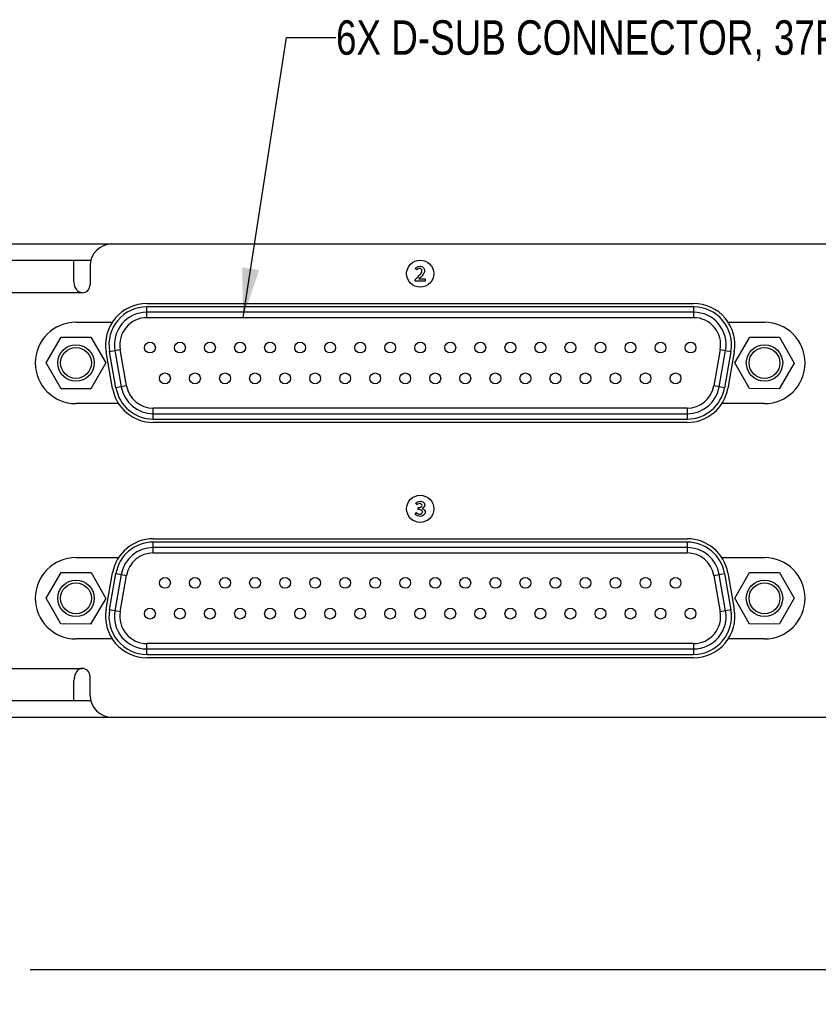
# Model space of a CAD drawing. Header units: inches. Extents: x 0 to 34, y 0 to 22.
# Tile 4 of 53: x 12.9 to 15.8, y 6.8 to 10.4. Entities that reach past the tile are written whole.
import ezdxf

# ---------------------------------------------------------------- set-up
doc = ezdxf.new("R2010")
doc.units = ezdxf.units.IN
doc.header["$LTSCALE"] = 1.87
doc.header["$MEASUREMENT"] = 0
doc.layers.get('0').update_dxf_attribs({"linetype": 'CONTINUOUS'})
for name, color, linetype in [('02___PRT_ALL_AXES', 7, 'CONTINUOUS'), ('_LAYER_1_', 7, 'CONTINUOUS'), ('DETAIL', 7, 'CONTINUOUS'), ('DIMENSIONS', 7, 'CONTINUOUS')]:
    doc.layers.add(name, color=color, linetype=linetype)
doc.styles.get("Standard").update_dxf_attribs({"font": 'txt', "width": 0.8})
doc.dimstyles.new('DIMSTYLE_1', dxfattribs={"dimtxt": 0.125, "dimasz": 0.18, "dimexe": 0.125, "dimexo": 0.0625, "dimgap": 0.0625, "dimtad": 0, "dimtih": 1, "dimtoh": 1, "dimzin": 0, "dimdsep": 46, "dimtxsty": 'STANDARD', "dimblk": '_FILLED', "dimblk1": '_FILLED', "dimblk2": '_FILLED', "dimcen": 0.09, "dimazin": 0, "dimtp": 0.01, "dimtm": 0.01, "dimtfac": 1, "dimtofl": 0, "dimtmove": 0, "dimatfit": 3, "dimldrblk": '_FILLED', "dimfxl": 1, "dimtolj": 1, "dimtzin": 0, "dimarcsym": 0})
doc.dimstyles.get("Standard").update_dxf_attribs({"dimtxt": 0.125, "dimasz": 0.18, "dimexe": 0.125, "dimexo": 0.0625, "dimgap": 0.09, "dimtad": 0, "dimtih": 1, "dimtoh": 1, "dimzin": 0, "dimdsep": 46, "dimtxsty": 'STANDARD', "dimblk": '_FILLED', "dimblk1": '_FILLED', "dimblk2": '_FILLED', "dimcen": 0.09, "dimazin": 0, "dimtol": 1, "dimtp": 0.02, "dimtm": 0.02, "dimtfac": 1, "dimtofl": 0, "dimtmove": 0, "dimatfit": 3, "dimldrblk": '_FILLED', "dimfxl": 1, "dimtolj": 1, "dimtzin": 0, "dimarcsym": 0})

# ---------------------------------------------------------------- blocks, each defined once
blk = doc.blocks.new('_FILLED')
at = {"color": 0, "linetype": 'BYBLOCK'}
blk.add_solid([(0, 0), (-1, 0.174), (-1, -0.174)], dxfattribs=at)
blk = doc.blocks.new('*D7')
at = {"layer": 'DIMENSIONS', "color": 2, "linetype": 'CONTINUOUS'}
for p, q in [((17.6729, 7.9247), (17.6729, 6.8264)), ((6.3658, 7.6389), (6.3658, 6.8264)), ((6.3658, 6.9514), (11.0944, 6.9514)), ((17.6729, 6.9514), (12.9444, 6.9514))]:
    blk.add_line(p, q, dxfattribs=at)
at = {"layer": 'DIMENSIONS', "color": 2, "linetype": 'CONTINUOUS', "xscale": 0.18, "yscale": 0.18, "zscale": 0.18, "rotation": 180}
blk.add_blockref('_FILLED', (6.3658, 6.9514), dxfattribs=at)
at = {"layer": 'DIMENSIONS', "color": 2, "linetype": 'CONTINUOUS', "xscale": 0.18, "yscale": 0.18, "zscale": 0.18}
blk.add_blockref('_FILLED', (17.6729, 6.9514), dxfattribs=at)
at = {"layer": 'DIMENSIONS', "color": 2, "linetype": 'CONTINUOUS', "insert": (12.0194, 7.0139), "char_height": 0.125, "width": 1.725, "attachment_point": 2, "line_spacing_factor": 0.9}
blk.add_mtext('(287.20{\\ftxt.shx;\\W1.000000;\\H0.125000; }[11.307])', dxfattribs=at)

msp = doc.modelspace()

# ---------------------------------------------------------------- linework, layer by layer
at = {"color": 7, "linetype": 'CONTINUOUS'}
for p, q in [((6.6788, 9.588), (16.2261, 9.588)), ((13.1036, 9.4546), (13.1036, 9.529)), ((13.1627, 9.5093), (13.1627, 9.4404)), ((13.1331, 9.4108), (12.6804, 9.4108)), ((13.1331, 9.4108), (13.1307, 9.4109)), ((15.3536, 9.3598), (13.3686, 9.3598)), ((13.3686, 9.3205), (13.3686, 9.3598)), ((15.3536, 9.3401), (13.3686, 9.3401)), ((15.3536, 9.3598), (15.3536, 9.3205)), ((13.1111, 9.3035), (13.2427, 9.3035)), ((13.3686, 9.3205), (15.3536, 9.3205)), ((15.4796, 9.3035), (15.6111, 9.3035)), ((13.0032, 9.1558), (13.0571, 9.2494)), ((13.0571, 9.2494), (13.1651, 9.2494)), ((13.1651, 9.2494), (13.2191, 9.1559)), ((15.5032, 9.1567), (15.5578, 9.2498)), ((15.5578, 9.2498), (15.6658, 9.249)), ((15.6658, 9.249), (15.7191, 9.1551)), ((13.2329, 9.1981), (13.2717, 9.2049)), ((13.2562, 9.0658), (13.2329, 9.1981)), ((13.2523, 9.2015), (13.2756, 9.0692)), ((13.295, 9.0727), (13.2717, 9.2049)), ((15.4506, 9.2049), (15.4273, 9.0727)), ((15.4466, 9.0692), (15.47, 9.2015)), ((15.4506, 9.2049), (15.4893, 9.1981)), ((15.4893, 9.1981), (15.466, 9.0658)), ((13.0572, 9.0624), (13.0032, 9.1558)), ((13.2191, 9.1559), (13.1652, 9.0624)), ((15.5564, 9.0628), (15.5032, 9.1567)), ((15.7191, 9.1551), (15.6644, 9.062)), ((13.1652, 9.0624), (13.0572, 9.0624)), ((13.295, 9.0727), (13.2562, 9.0658)), ((15.466, 9.0658), (15.4273, 9.0727)), ((15.6644, 9.062), (15.5564, 9.0628)), ((13.266, 9.0082), (13.1111, 9.0082)), ((15.3303, 8.9913), (13.3919, 8.9913)), ((13.3919, 8.9519), (13.3919, 8.9913)), ((15.3303, 8.9913), (15.3303, 8.9519)), ((15.6111, 9.0082), (15.4563, 9.0082)), ((13.3919, 8.9716), (15.3303, 8.9716)), ((13.3919, 8.9519), (15.3303, 8.9519)), ((15.3303, 8.5052), (13.3919, 8.5052)), ((13.3919, 8.4658), (13.3919, 8.5052)), ((15.3303, 8.4855), (13.3919, 8.4855)), ((15.3303, 8.5052), (15.3303, 8.4658)), ((13.1111, 8.4489), (13.266, 8.4489)), ((13.3919, 8.4658), (15.3303, 8.4658)), ((15.4563, 8.4489), (15.6111, 8.4489)), ((13.0032, 8.3021), (13.0578, 8.3951)), ((13.0578, 8.3951), (13.1658, 8.3943)), ((13.1658, 8.3943), (13.2191, 8.3004)), ((13.2329, 8.259), (13.2562, 8.3913)), ((13.2756, 8.3879), (13.2523, 8.2556)), ((13.2562, 8.3913), (13.295, 8.3845)), ((13.2717, 8.2522), (13.295, 8.3845)), ((15.4273, 8.3845), (15.466, 8.3913)), ((15.4273, 8.3845), (15.4506, 8.2522)), ((15.47, 8.2556), (15.4466, 8.3879)), ((15.466, 8.3913), (15.4893, 8.259)), ((15.5032, 8.3012), (15.5571, 8.3947)), ((15.5571, 8.3947), (15.6651, 8.3948)), ((15.6651, 8.3948), (15.7191, 8.3013)), ((13.0564, 8.2081), (13.0032, 8.3021)), ((13.2191, 8.3004), (13.1644, 8.2073)), ((15.5572, 8.2077), (15.5032, 8.3012)), ((15.7191, 8.3013), (15.6652, 8.2078)), ((13.2717, 8.2522), (13.2329, 8.259)), ((15.4893, 8.259), (15.4506, 8.2522)), ((13.1644, 8.2073), (13.0564, 8.2081)), ((15.6652, 8.2078), (15.5572, 8.2077)), ((13.2427, 8.1536), (13.1111, 8.1536)), ((15.3536, 8.1367), (13.3686, 8.1367)), ((13.3686, 8.0973), (13.3686, 8.1367)), ((15.3536, 8.1367), (15.3536, 8.0973)), ((15.6111, 8.1536), (15.4796, 8.1536)), ((13.3686, 8.117), (15.3536, 8.117)), ((13.3686, 8.0973), (15.3536, 8.0973)), ((12.6804, 8.0463), (13.1331, 8.0463)), ((13.1331, 8.0463), (13.1307, 8.0462)), ((13.1627, 7.9479), (13.1627, 8.0167)), ((13.1036, 7.9282), (13.1036, 8.0025)), ((6.6788, 7.8691), (16.2261, 7.8691))]:
    msp.add_line(p, q, dxfattribs=at)
at = {"color": 3, "linetype": 'CONTINUOUS'}
for p, q in [((12.6477, 9.529), (13.1658, 9.529)), ((13.1658, 7.9282), (12.6477, 7.9282))]:
    msp.add_line(p, q, dxfattribs=at)
at = {"color": 7, "linetype": 'CONTINUOUS'}
for centre, radius in [((13.3796, 9.2118), 0.0197), ((13.4887, 9.2118), 0.0197), ((13.5977, 9.2118), 0.0197), ((13.7068, 9.2118), 0.0197), ((13.8159, 9.2118), 0.0197), ((13.9249, 9.2118), 0.0197), ((14.034, 9.2118), 0.0197), ((14.143, 9.2118), 0.0197), ((14.2521, 9.2118), 0.0197), ((14.3611, 9.2118), 0.0197), ((14.4702, 9.2118), 0.0197), ((14.5792, 9.2118), 0.0197), ((14.6883, 9.2118), 0.0197), ((14.7973, 9.2118), 0.0197), ((14.9064, 9.2118), 0.0197), ((15.0155, 9.2118), 0.0197), ((15.1245, 9.2118), 0.0197), ((15.2336, 9.2118), 0.0197), ((15.3426, 9.2118), 0.0197), ((13.1111, 9.1559), 0.066), ((13.1111, 9.1559), 0.056), ((15.6111, 9.1559), 0.066), ((15.6111, 9.1559), 0.056), ((13.4342, 9.1), 0.0197), ((13.5432, 9.1), 0.0197), ((13.6523, 9.1), 0.0197), ((13.7613, 9.1), 0.0197), ((13.8704, 9.1), 0.0197), ((13.9794, 9.1), 0.0197), ((14.0885, 9.1), 0.0197), ((14.1975, 9.1), 0.0197), ((14.3066, 9.1), 0.0197), ((14.4157, 9.1), 0.0197), ((14.5247, 9.1), 0.0197), ((14.6338, 9.1), 0.0197), ((14.7428, 9.1), 0.0197), ((14.8519, 9.1), 0.0197), ((14.9609, 9.1), 0.0197), ((15.07, 9.1), 0.0197), ((15.179, 9.1), 0.0197), ((15.2881, 9.1), 0.0197), ((13.4342, 8.3571), 0.0197), ((13.5432, 8.3571), 0.0197), ((13.6523, 8.3571), 0.0197), ((13.7613, 8.3571), 0.0197), ((13.8704, 8.3571), 0.0197), ((13.9794, 8.3571), 0.0197), ((14.0885, 8.3571), 0.0197), ((14.1975, 8.3571), 0.0197), ((14.3066, 8.3571), 0.0197), ((14.4157, 8.3571), 0.0197), ((14.5247, 8.3571), 0.0197), ((14.6338, 8.3571), 0.0197), ((14.7428, 8.3571), 0.0197), ((14.8519, 8.3571), 0.0197), ((14.9609, 8.3571), 0.0197), ((15.07, 8.3571), 0.0197), ((15.179, 8.3571), 0.0197), ((15.2881, 8.3571), 0.0197), ((13.1111, 8.3012), 0.066), ((13.1111, 8.3012), 0.056), ((15.6111, 8.3012), 0.066), ((15.6111, 8.3012), 0.056), ((13.3796, 8.2453), 0.0197), ((13.4887, 8.2453), 0.0197), ((13.5977, 8.2453), 0.0197), ((13.7068, 8.2453), 0.0197), ((13.8159, 8.2453), 0.0197), ((13.9249, 8.2453), 0.0197), ((14.034, 8.2453), 0.0197), ((14.143, 8.2453), 0.0197), ((14.2521, 8.2453), 0.0197), ((14.3611, 8.2453), 0.0197), ((14.4702, 8.2453), 0.0197), ((14.5792, 8.2453), 0.0197), ((14.6883, 8.2453), 0.0197), ((14.7973, 8.2453), 0.0197), ((14.9064, 8.2453), 0.0197), ((15.0155, 8.2453), 0.0197), ((15.1245, 8.2453), 0.0197), ((15.2336, 8.2453), 0.0197), ((15.3426, 8.2453), 0.0197)]:
    msp.add_circle(centre, radius, dxfattribs=at)
for centre, radius, start, end in [((13.2414, 9.5093), 0.0787, 90, 180), ((13.1331, 9.4404), 0.0295, 270, 360), ((13.3686, 9.222), 0.15, 90, 190), ((15.3536, 9.222), 0.15, 350, 90), ((13.3686, 9.222), 0.1378, 90, 190), ((13.3686, 9.222), 0.1181, 90, 190), ((15.3536, 9.222), 0.1378, 350, 90), ((15.3536, 9.222), 0.1181, 350, 90), ((13.1111, 9.1559), 0.1476, 90, 270), ((13.3686, 9.222), 0.0984, 90, 190), ((15.3536, 9.222), 0.0984, 350, 90), ((15.6111, 9.1559), 0.1476, 270, 90), ((13.3919, 9.0897), 0.15, 190, 270), ((13.3919, 9.0897), 0.1378, 190, 270), ((13.3919, 9.0897), 0.1181, 190, 270), ((13.3919, 9.0897), 0.0984, 190, 270), ((15.3303, 9.0897), 0.0984, 270, 350), ((15.3303, 9.0897), 0.1181, 270, 350), ((15.3303, 9.0897), 0.1378, 270, 350), ((15.3303, 9.0897), 0.15, 270, 350), ((13.3919, 8.3674), 0.15, 90, 170), ((15.3303, 8.3674), 0.15, 10, 90), ((13.3919, 8.3674), 0.1378, 90, 170), ((13.3919, 8.3674), 0.1181, 90, 170), ((15.3303, 8.3674), 0.1378, 10, 90), ((15.3303, 8.3674), 0.1181, 10, 90), ((13.1111, 8.3012), 0.1476, 90, 270), ((13.3919, 8.3674), 0.0984, 90, 170), ((15.3303, 8.3674), 0.0984, 10, 90), ((15.6111, 8.3012), 0.1476, 270, 90), ((13.3686, 8.2351), 0.15, 170, 270), ((13.3686, 8.2351), 0.1378, 170, 270), ((13.3686, 8.2351), 0.1181, 170, 270), ((13.3686, 8.2351), 0.0984, 170, 270), ((15.3536, 8.2351), 0.15, 270, 10), ((15.3536, 8.2351), 0.1378, 270, 10), ((15.3536, 8.2351), 0.1181, 270, 10), ((15.3536, 8.2351), 0.0984, 270, 10), ((13.1331, 8.0167), 0.0295, 0, 90), ((13.2414, 7.9479), 0.0787, 180, 270)]:
    msp.add_arc(centre, radius, start, end, dxfattribs=at)
for points, knots in [([(13.1238, 9.4132), (13.1179, 9.4163), (13.1069, 9.4292), (13.104, 9.4454), (13.1036, 9.4546)], [0, 0, 0, 0, 0.419239, 1, 1, 1, 1]), ([(13.1307, 9.4109), (13.1289, 9.4111), (13.1265, 9.4119), (13.1244, 9.4129), (13.1238, 9.4132)], [0, 0, 0, 0, 0.73487, 1, 1, 1, 1]), ([(13.1238, 8.0439), (13.1179, 8.0408), (13.1069, 8.0279), (13.104, 8.0118), (13.1036, 8.0025)], [0, 0, 0, 0, 0.419239, 1, 1, 1, 1]), ([(13.1307, 8.0462), (13.1289, 8.046), (13.1265, 8.0453), (13.1244, 8.0442), (13.1238, 8.0439)], [0, 0, 0, 0, 0.73487, 1, 1, 1, 1])]:
    msp.add_open_spline(points, degree=3, knots=knots, dxfattribs=at)
at = {"layer": '02___PRT_ALL_AXES', "color": 7, "linetype": 'CONTINUOUS'}
for p, q in [((13.3686, 9.372), (15.3536, 9.372)), ((13.2442, 9.0637), (13.2209, 9.196)), ((15.5014, 9.196), (15.478, 9.0637)), ((15.3303, 8.9397), (13.3919, 8.9397)), ((13.3919, 8.5174), (15.3303, 8.5174)), ((13.2209, 8.2611), (13.2442, 8.3934)), ((15.478, 8.3934), (15.5014, 8.2611)), ((15.3536, 8.0851), (13.3686, 8.0851))]:
    msp.add_line(p, q, dxfattribs=at)
at = {"layer": '_LAYER_1_', "color": 40, "linetype": 'CONTINUOUS'}
for p, q in [((14.3482, 9.4937), (14.3429, 9.4989)), ((14.3432, 9.4533), (14.3432, 9.4594)), ((14.3791, 9.4533), (14.3432, 9.4533)), ((14.3566, 9.4612), (14.3655, 9.4617)), ((14.3655, 9.4617), (14.3791, 9.4617)), ((14.3791, 9.4617), (14.3791, 9.4533)), ((14.3494, 8.6407), (14.3443, 8.6468)), ((14.354, 8.6232), (14.354, 8.6304)), ((14.3426, 8.606), (14.3473, 8.6122))]:
    msp.add_line(p, q, dxfattribs=at)
for centre in [(14.361, 9.4803), (14.361, 8.626)]:
    msp.add_circle(centre, 0.0492, dxfattribs=at)
for points in [[(14.3429, 9.4989), (14.3471, 9.5036), (14.3535, 9.5073), (14.3598, 9.5073)], [(14.3584, 9.4995), (14.3545, 9.4995), (14.3508, 9.4966), (14.3482, 9.4937)], [(14.3671, 9.4905), (14.3671, 9.4947), (14.3626, 9.4995), (14.3584, 9.4995)], [(14.3443, 8.6468), (14.3487, 8.6506), (14.3546, 8.6535), (14.3604, 8.6535)], [(14.36, 8.6456), (14.3561, 8.6456), (14.3522, 8.6434), (14.3494, 8.6407)], [(14.3676, 8.6387), (14.3676, 8.6422), (14.3634, 8.6456), (14.36, 8.6456)], [(14.3775, 8.6395), (14.3775, 8.6344), (14.3731, 8.6292), (14.3684, 8.6273)], [(14.3684, 8.627), (14.3739, 8.6255), (14.3794, 8.6195), (14.3794, 8.6138)], [(14.3606, 8.5985), (14.3541, 8.5985), (14.3469, 8.6011), (14.3426, 8.606)], [(14.3473, 8.6122), (14.3505, 8.609), (14.3552, 8.6065), (14.3598, 8.6065)], [(14.3598, 8.6065), (14.3639, 8.6065), (14.3695, 8.6102), (14.3695, 8.6143)], [(14.3794, 8.6138), (14.3794, 8.6058), (14.3687, 8.5985), (14.3606, 8.5985)]]:
    msp.add_open_spline(points, degree=3, dxfattribs=at)
for points, knots in [([(14.3432, 9.4594), (14.3492, 9.4651), (14.3586, 9.4737), (14.3671, 9.4855), (14.3671, 9.4905)], [0, 0, 0, 0, 0.623542, 1, 1, 1, 1]), ([(14.3766, 9.4912), (14.3766, 9.4887), (14.3734, 9.4765), (14.3635, 9.4681), (14.3566, 9.4612)], [0, 0, 0, 0, 0.204109, 1, 1, 1, 1]), ([(14.3598, 9.5073), (14.3641, 9.5073), (14.3734, 9.5046), (14.3766, 9.4954), (14.3766, 9.4912)], [0, 0, 0, 0, 0.507632, 1, 1, 1, 1]), ([(14.354, 8.6304), (14.3561, 8.6304), (14.3617, 8.6302), (14.3676, 8.6352), (14.3676, 8.6387)], [0, 0, 0, 0, 0.382461, 1, 1, 1, 1]), ([(14.3695, 8.6143), (14.3695, 8.6182), (14.3627, 8.6236), (14.3565, 8.6232), (14.354, 8.6232)], [0, 0, 0, 0, 0.605522, 1, 1, 1, 1]), ([(14.3604, 8.6535), (14.3647, 8.6535), (14.3736, 8.6519), (14.3775, 8.6433), (14.3775, 8.6395)], [0, 0, 0, 0, 0.531483, 1, 1, 1, 1])]:
    msp.add_open_spline(points, degree=3, knots=knots, dxfattribs=at)

# ---------------------------------------------------------------- texts
at = {"layer": 'DETAIL', "color": 2, "linetype": 'CONTINUOUS', "insert": (14.0552, 10.4005), "char_height": 0.125, "width": 2.5, "attachment_point": 1, "line_spacing_factor": 0.9}
msp.add_mtext('6X D-SUB CONNECTOR, 37POS', dxfattribs=at)

# ---------------------------------------------------------------- dimensions: what is measured, and where the dimension line sits
at = {"layer": 'DIMENSIONS', "color": 2, "linetype": 'CONTINUOUS'}
dim = msp.add_linear_dim(base=(17.6729, 6.9514), p1=(6.3658, 7.7014), p2=(17.6729, 7.9872), text='(<>)', dimstyle='DIMSTYLE_1', dxfattribs=at)
dim.commit()
dim.dimension.update_dxf_attribs({"geometry": '*D7', "text_midpoint": (12.0194, 6.9514), "dimtype": 160})

# ---------------------------------------------------------------- leaders
at = {"layer": 'DETAIL', "color": 2, "linetype": 'CONTINUOUS'}
msp.add_leader([(13.7179, 9.3205), (13.8752, 10.338), (14.0552, 10.338)], dimstyle='STANDARD', override={"dimtad": 0}, dxfattribs=at)

doc.saveas('drawing.dxf')
